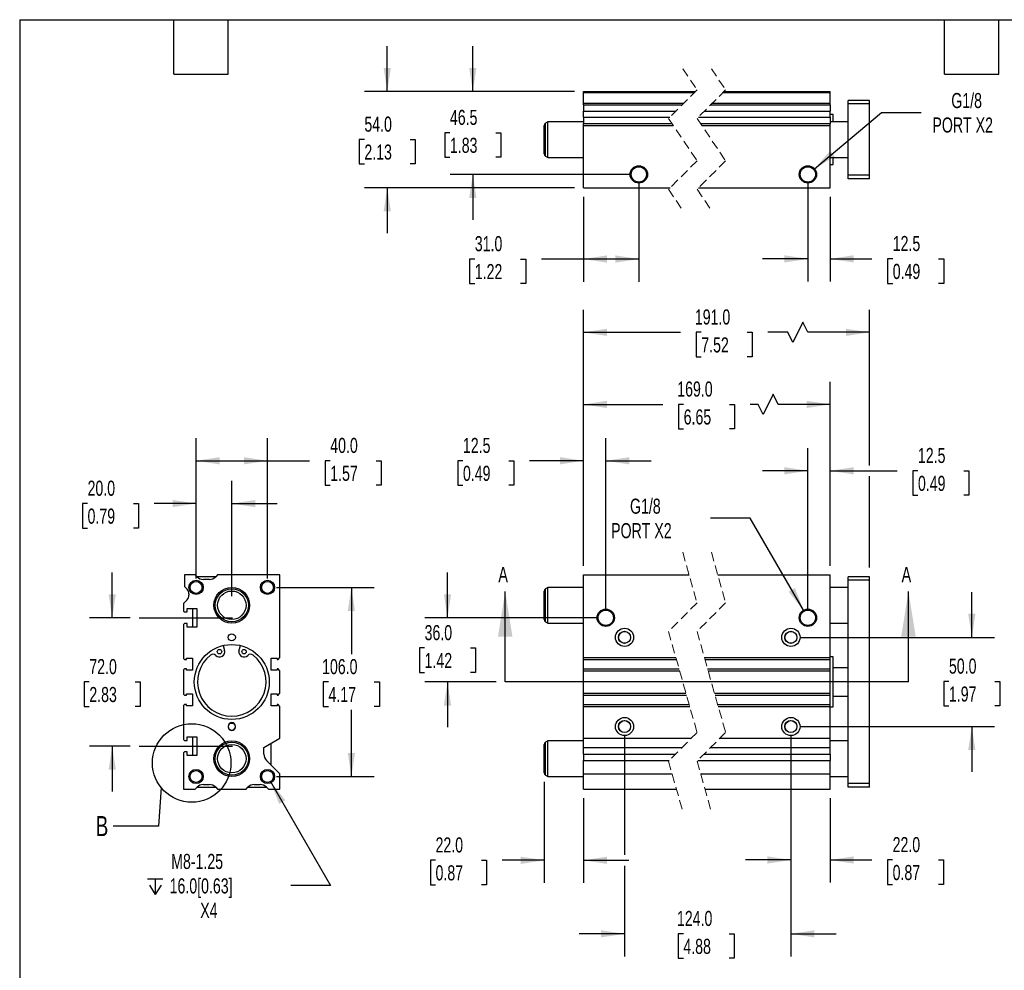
# Model space of a CAD drawing. Header units: millimetres. Extents: x 25 to 1092, y 25 to 838.
# Tile 2 of 5: x 25 to 577, y 305 to 838. Entities that reach past the tile are written whole.
import ezdxf

# ---------------------------------------------------------------- set-up
doc = ezdxf.new("R2010")
doc.units = ezdxf.units.MM
doc.header["$LTSCALE"] = 4
for name, pattern in [('SLD-Center', [19.05, 15.24, -1.27, 1.27, -1.27]), ('SLD-Dashed', [1.905, 1.27, -0.635]), ('SLD-Solid', [0])]:
    doc.linetypes.add(name, pattern=pattern)
doc.layers.add('CENTER', color=40, linetype='SLD-Center')
doc.layers.add('DIMENSIONS', color=140, linetype='SLD-Solid', lineweight=25)
doc.layers.add('TEXT', color=140, linetype='SLD-Solid', lineweight=25)
doc.styles.add('SLDTEXTSTYLE0', font='TXT', dxfattribs={"width": 0.7})
doc.dimstyles.new('SLDDIMSTYLE0', dxfattribs={"dimtxt": 8.632031, "dimasz": 13.208, "dimexe": 0, "dimexo": 0.0625, "dimgap": 2.158008, "dimtad": 0, "dimtih": 1, "dimtoh": 1, "dimrnd": 1e-09, "dimzin": 4, "dimdsep": 46, "dimtxsty": 'SLDTEXTSTYLE0', "dimsah": 1, "dimcen": 0.09, "dimadec": 0, "dimazin": 1, "dimtfac": 1, "dimtmove": 0, "dimatfit": 0, "dimfxl": 0, "dimfrac": 2, "dimtolj": 1, "dimtzin": 12, "dimarcsym": 0})
doc.dimstyles.new('SLDDIMSTYLE1', dxfattribs={"dimtxt": 8.632031, "dimasz": 13.208, "dimexe": 0, "dimexo": 0.0625, "dimgap": 2.158008, "dimtad": 0, "dimtih": 1, "dimtoh": 1, "dimrnd": 1e-09, "dimzin": 12, "dimdsep": 46, "dimtxsty": 'SLDTEXTSTYLE0', "dimsah": 1, "dimcen": 0.09, "dimadec": 0, "dimazin": 3, "dimtfac": 1, "dimtmove": 0, "dimatfit": 0, "dimfxl": 0, "dimfrac": 2, "dimtolj": 1, "dimtzin": 12, "dimarcsym": 0})
doc.dimstyles.new('SLDDIMSTYLE2', dxfattribs={"dimtxt": 8.632031, "dimasz": 13.208, "dimexe": 0, "dimexo": 0.0625, "dimgap": 2.158008, "dimtad": 0, "dimtih": 1, "dimtoh": 1, "dimrnd": 1e-09, "dimzin": 4, "dimdsep": 46, "dimtxsty": 'SLDTEXTSTYLE0', "dimsah": 1, "dimcen": 0.09, "dimadec": 0, "dimazin": 1, "dimtfac": 1, "dimtofl": 0, "dimtmove": 0, "dimatfit": 3, "dimfxl": 0, "dimfrac": 2, "dimtolj": 1, "dimtzin": 12, "dimarcsym": 0})
doc.dimstyles.new('SLDDIMSTYLE3', dxfattribs={"dimtxt": 8.632031, "dimasz": 13.208, "dimexe": 0, "dimexo": 0.0625, "dimgap": 2.158008, "dimtad": 0, "dimtih": 1, "dimtoh": 1, "dimrnd": 1e-09, "dimzin": 12, "dimdsep": 46, "dimtxsty": 'SLDTEXTSTYLE0', "dimsah": 1, "dimcen": 0, "dimadec": 0, "dimazin": 3, "dimtfac": 1, "dimtofl": 0, "dimtmove": 0, "dimatfit": 3, "dimfxl": 0, "dimfrac": 2, "dimtolj": 1, "dimtzin": 12, "dimarcsym": 0})
doc.dimstyles.new('SLDDIMSTYLE5', dxfattribs={"dimtxt": 0.18, "dimasz": 13.208, "dimexe": 0, "dimexo": 0.0625, "dimgap": 0, "dimtad": 0, "dimtih": 1, "dimtoh": 1, "dimdec": 0, "dimrnd": 1e-09, "dimzin": 0, "dimdsep": 46, "dimtxsty": 'Standard', "dimblk1": 'NONE', "dimblk2": 'NONE', "dimsah": 1, "dimcen": 0.09, "dimadec": 0, "dimazin": 0, "dimtfac": 13.208, "dimtdec": 0, "dimtofl": 0, "dimtmove": 0, "dimatfit": 3, "dimldrblk": 'NONE', "dimfxl": 0, "dimfrac": 2, "dimtolj": 1, "dimtzin": 0, "dimarcsym": 0})

# ---------------------------------------------------------------- blocks, each defined once
blk = doc.blocks.new('_D')
at = {"layer": 'DIMENSIONS'}
for p, q in [((265.09, 502.94), (265.09, 528.34)), ((348.71, 502.94), (252.39, 502.94)), ((252.26, 485.98), (249.36, 485.98)), ((249.36, 485.98), (249.36, 472.27)), ((277.91, 485.98), (280.81, 485.98)), ((280.81, 485.98), (280.81, 472.27)), ((249.36, 472.27), (252.26, 472.27)), ((280.81, 472.27), (277.91, 472.27)), ((292.35, 466.94), (252.39, 466.94)), ((265.09, 466.94), (265.09, 441.54))]:
    blk.add_line(p, q, dxfattribs=at)
for points in [[(265.09, 502.94), (267.12, 516.14), (263.06, 516.14)], [(265.09, 466.94), (263.06, 453.73), (267.12, 453.73)]]:
    blk.add_solid(points, dxfattribs=at)
at = {"layer": 'DIMENSIONS', "char_height": 8.467, "attachment_point": 1, "style": 'SLDTEXTSTYLE0'}
for s, insert in [('36.0', (252.26, 498.83)), ('1.42', (252.26, 483.18))]:
    blk.add_mtext(s, dxfattribs=dict(at, insert=insert))
blk = doc.blocks.new('_D_1')
at = {"layer": 'DIMENSIONS'}
for p, q in [((341.29, 532.02), (341.29, 603.64)), ((353.79, 508.02), (353.79, 603.64)), ((273.74, 590.94), (270.84, 590.94)), ((270.84, 590.94), (270.84, 577.22)), ((299.39, 590.94), (302.29, 590.94)), ((302.29, 590.94), (302.29, 577.22)), ((341.29, 590.94), (311.09, 590.94)), ((353.79, 590.94), (379.19, 590.94)), ((270.84, 577.22), (273.74, 577.22)), ((302.29, 577.22), (299.39, 577.22))]:
    blk.add_line(p, q, dxfattribs=at)
for points in [[(341.29, 590.94), (328.08, 592.97), (328.08, 588.9)], [(353.79, 590.94), (367, 588.9), (367, 592.97)]]:
    blk.add_solid(points, dxfattribs=at)
at = {"layer": 'DIMENSIONS', "char_height": 8.467, "attachment_point": 1, "style": 'SLDTEXTSTYLE0'}
for s, insert in [('12.5', (273.74, 603.78)), ('0.49', (273.74, 588.13))]:
    blk.add_mtext(s, dxfattribs=dict(at, insert=insert))
blk = doc.blocks.new('_D_2')
at = {"layer": 'DIMENSIONS'}
for p, q in [((466.99, 508.02), (466.99, 598.01)), ((479.49, 532.02), (479.49, 598.01)), ((466.99, 585.31), (441.59, 585.31)), ((479.49, 585.31), (516.97, 585.31)), ((528.67, 585.31), (525.77, 585.31)), ((525.77, 585.31), (525.77, 571.59)), ((554.32, 585.31), (557.22, 585.31)), ((557.22, 585.31), (557.22, 571.59)), ((525.77, 571.59), (528.67, 571.59)), ((557.22, 571.59), (554.32, 571.59))]:
    blk.add_line(p, q, dxfattribs=at)
for points in [[(466.99, 585.31), (453.79, 587.34), (453.79, 583.28)], [(479.49, 585.31), (492.7, 583.28), (492.7, 587.34)]]:
    blk.add_solid(points, dxfattribs=at)
at = {"layer": 'DIMENSIONS', "char_height": 8.467, "attachment_point": 1, "style": 'SLDTEXTSTYLE0'}
for s, insert in [('12.5', (528.67, 598.16)), ('0.49', (528.67, 582.5))]:
    blk.add_mtext(s, dxfattribs=dict(at, insert=insert))
blk = doc.blocks.new('_D_3')
at = {"layer": 'DIMENSIONS'}
for p, q in [((341.29, 532.02), (341.29, 635.23)), ((479.49, 532.02), (479.49, 635.23)), ((447.61, 628.18), (441.96, 616.89)), ((450.43, 622.53), (447.61, 628.18)), ((341.29, 622.53), (385.71, 622.53)), ((397.41, 622.53), (394.51, 622.53)), ((394.51, 622.53), (394.51, 608.81)), ((423.06, 622.53), (425.96, 622.53)), ((425.96, 622.53), (425.96, 608.81)), ((439.14, 622.53), (434.75, 622.53)), ((441.96, 616.89), (439.14, 622.53)), ((479.49, 622.53), (450.43, 622.53)), ((394.51, 608.81), (397.41, 608.81)), ((425.96, 608.81), (423.06, 608.81))]:
    blk.add_line(p, q, dxfattribs=at)
for points in [[(341.29, 622.53), (354.5, 620.5), (354.5, 624.56)], [(479.49, 622.53), (466.29, 624.56), (466.29, 620.5)]]:
    blk.add_solid(points, dxfattribs=at)
at = {"layer": 'DIMENSIONS', "char_height": 8.467, "attachment_point": 1, "style": 'SLDTEXTSTYLE0'}
for s, insert in [('169.0', (393.82, 635.38)), ('6.65', (397.41, 619.73))]:
    blk.add_mtext(s, dxfattribs=dict(at, insert=insert))
blk = doc.blocks.new('_D_4')
at = {"layer": 'DIMENSIONS'}
for p, q in [((341.29, 532.02), (341.29, 675.64)), ((501.49, 588.36), (501.49, 675.64)), ((464.25, 668.58), (458.6, 657.29)), ((467.07, 662.94), (464.25, 668.58)), ((341.29, 662.94), (395.58, 662.94)), ((407.28, 662.94), (404.38, 662.94)), ((404.38, 662.94), (404.38, 649.22)), ((432.93, 662.94), (435.83, 662.94)), ((435.83, 662.94), (435.83, 649.22)), ((455.78, 662.94), (444.63, 662.94)), ((458.6, 657.29), (455.78, 662.94)), ((501.49, 662.94), (467.07, 662.94)), ((404.38, 649.22), (407.28, 649.22)), ((435.83, 649.22), (432.93, 649.22)), ((501.49, 531.02), (501.49, 582.26))]:
    blk.add_line(p, q, dxfattribs=at)
for points in [[(341.29, 662.94), (354.5, 660.9), (354.5, 664.97)], [(501.49, 662.94), (488.29, 664.97), (488.29, 660.9)]]:
    blk.add_solid(points, dxfattribs=at)
at = {"layer": 'DIMENSIONS', "char_height": 8.467, "attachment_point": 1, "style": 'SLDTEXTSTYLE0'}
for s, insert in [('191.0', (403.69, 675.78)), ('7.52', (407.28, 660.13))]:
    blk.add_mtext(s, dxfattribs=dict(at, insert=insert))
blk = doc.blocks.new('_D_5')
at = {"layer": 'DIMENSIONS'}
for p, q in [((319.29, 410.88), (319.29, 354.27)), ((341.29, 401.86), (341.29, 354.27)), ((258.39, 366.97), (255.5, 366.97)), ((255.5, 366.97), (255.5, 353.25)), ((284.05, 366.97), (286.94, 366.97)), ((286.94, 366.97), (286.94, 353.25)), ((319.29, 366.97), (295.74, 366.97)), ((341.29, 366.97), (366.69, 366.97)), ((255.5, 353.25), (258.39, 353.25)), ((286.94, 353.25), (284.05, 353.25))]:
    blk.add_line(p, q, dxfattribs=at)
for points in [[(319.29, 366.97), (306.08, 369), (306.08, 364.94)], [(341.29, 366.97), (354.5, 364.94), (354.5, 369)]]:
    blk.add_solid(points, dxfattribs=at)
at = {"layer": 'DIMENSIONS', "char_height": 8.467, "attachment_point": 1, "style": 'SLDTEXTSTYLE0'}
for s, insert in [('22.0', (258.39, 379.82)), ('0.87', (258.39, 364.17))]:
    blk.add_mtext(s, dxfattribs=dict(at, insert=insert))
blk = doc.blocks.new('_D_6')
at = {"layer": 'DIMENSIONS'}
for p, q in [((364.29, 436.86), (364.29, 370.02)), ((457.49, 436.86), (457.49, 313.06)), ((364.29, 363.92), (364.29, 313.06)), ((364.29, 325.76), (338.89, 325.76)), ((397.25, 325.76), (394.36, 325.76)), ((394.36, 325.76), (394.36, 312.04)), ((422.9, 325.76), (425.8, 325.76)), ((425.8, 325.76), (425.8, 312.04)), ((457.49, 325.76), (482.89, 325.76)), ((394.36, 312.04), (397.25, 312.04)), ((425.8, 312.04), (422.9, 312.04))]:
    blk.add_line(p, q, dxfattribs=at)
for points in [[(364.29, 325.76), (351.08, 327.8), (351.08, 323.73)], [(457.49, 325.76), (470.7, 323.73), (470.7, 327.8)]]:
    blk.add_solid(points, dxfattribs=at)
at = {"layer": 'DIMENSIONS', "char_height": 8.467, "attachment_point": 1, "style": 'SLDTEXTSTYLE0'}
for s, insert in [('124.0', (393.66, 338.61)), ('4.88', (397.25, 322.96))]:
    blk.add_mtext(s, dxfattribs=dict(at, insert=insert))
blk = doc.blocks.new('_D_7')
at = {"layer": 'DIMENSIONS'}
for p, q in [((457.49, 436.86), (457.49, 354.45)), ((479.49, 401.86), (479.49, 354.45)), ((457.49, 367.15), (432.09, 367.15)), ((479.49, 367.15), (502.79, 367.15)), ((514.49, 367.15), (511.59, 367.15)), ((511.59, 367.15), (511.59, 353.44)), ((540.14, 367.15), (543.04, 367.15)), ((543.04, 367.15), (543.04, 353.44)), ((511.59, 353.44), (514.49, 353.44)), ((543.04, 353.44), (540.14, 353.44))]:
    blk.add_line(p, q, dxfattribs=at)
for points in [[(457.49, 367.15), (444.29, 369.19), (444.29, 365.12)], [(479.49, 367.15), (492.7, 365.12), (492.7, 369.19)]]:
    blk.add_solid(points, dxfattribs=at)
at = {"layer": 'DIMENSIONS', "char_height": 8.467, "attachment_point": 1, "style": 'SLDTEXTSTYLE0'}
for s, insert in [('22.0', (514.49, 380)), ('0.87', (514.49, 364.35))]:
    blk.add_mtext(s, dxfattribs=dict(at, insert=insert))
blk = doc.blocks.new('_D_8')
at = {"layer": 'DIMENSIONS'}
for p, q in [((558.86, 491.94), (558.86, 517.34)), ((462.57, 491.94), (571.56, 491.94)), ((546.04, 467.22), (543.14, 467.22)), ((543.14, 467.22), (543.14, 453.5)), ((571.69, 467.22), (574.58, 467.22)), ((574.58, 467.22), (574.58, 453.5)), ((543.14, 453.5), (546.04, 453.5)), ((574.58, 453.5), (571.69, 453.5)), ((462.57, 441.94), (571.56, 441.94)), ((558.86, 441.94), (558.86, 416.54))]:
    blk.add_line(p, q, dxfattribs=at)
for points in [[(558.86, 491.94), (560.89, 505.14), (556.83, 505.14)], [(558.86, 441.94), (556.83, 428.73), (560.89, 428.73)]]:
    blk.add_solid(points, dxfattribs=at)
at = {"layer": 'DIMENSIONS', "char_height": 8.467, "attachment_point": 1, "style": 'SLDTEXTSTYLE0'}
for s, insert in [('50.0', (546.04, 480.06)), ('1.97', (546.04, 464.41))]:
    blk.add_mtext(s, dxfattribs=dict(at, insert=insert))
blk = doc.blocks.new('_D_9')
at = {"layer": 'DIMENSIONS'}
for p, q in [((434.74, 558.79), (412.52, 558.79)), ((464.56, 507.15), (434.74, 558.79))]:
    blk.add_line(p, q, dxfattribs=at)
blk.add_solid([(464.56, 507.15), (459.72, 519.6), (456.2, 517.57)], dxfattribs=at)
at = {"layer": 'DIMENSIONS', "char_height": 8.467, "attachment_point": 1, "style": 'SLDTEXTSTYLE0'}
for s, insert in [('G1/8', (367.36, 569.71)), ('PORT X2', (356.78, 555.99))]:
    blk.add_mtext(s, dxfattribs=dict(at, insert=insert))
blk = doc.blocks.new('_D_19')
at = {"layer": 'DIMENSIONS'}
for p, q in [((279.27, 797.97), (279.27, 823.37)), ((336.21, 797.97), (266.57, 797.97)), ((266.44, 774.81), (263.54, 774.81)), ((263.54, 774.81), (263.54, 761.09)), ((292.09, 774.81), (294.99, 774.81)), ((294.99, 774.81), (294.99, 761.09)), ((263.54, 761.09), (266.44, 761.09)), ((294.99, 761.09), (292.09, 761.09)), ((367.21, 751.47), (266.57, 751.47)), ((279.27, 751.47), (279.27, 726.07))]:
    blk.add_line(p, q, dxfattribs=at)
for points in [[(279.27, 797.97), (281.3, 811.18), (277.24, 811.18)], [(279.27, 751.47), (277.24, 738.26), (281.3, 738.26)]]:
    blk.add_solid(points, dxfattribs=at)
at = {"layer": 'DIMENSIONS', "char_height": 8.467, "attachment_point": 1, "style": 'SLDTEXTSTYLE0'}
for s, insert in [('46.5', (266.44, 787.66)), ('1.83', (266.44, 772.01))]:
    blk.add_mtext(s, dxfattribs=dict(at, insert=insert))
blk = doc.blocks.new('_D_20')
at = {"layer": 'DIMENSIONS'}
for p, q in [((231.34, 797.97), (231.34, 823.37)), ((336.21, 797.97), (218.64, 797.97)), ((218.52, 771.04), (215.62, 771.04)), ((215.62, 771.04), (215.62, 757.32)), ((244.17, 771.04), (247.07, 771.04)), ((247.07, 771.04), (247.07, 757.32)), ((215.62, 757.32), (218.52, 757.32)), ((247.07, 757.32), (244.17, 757.32)), ((336.21, 743.97), (218.64, 743.97)), ((231.34, 743.97), (231.34, 718.57))]:
    blk.add_line(p, q, dxfattribs=at)
for points in [[(231.34, 797.97), (233.38, 811.18), (229.31, 811.18)], [(231.34, 743.97), (229.31, 730.76), (233.38, 730.76)]]:
    blk.add_solid(points, dxfattribs=at)
at = {"layer": 'DIMENSIONS', "char_height": 8.467, "attachment_point": 1, "style": 'SLDTEXTSTYLE0'}
for s, insert in [('54.0', (218.52, 783.88)), ('2.13', (218.52, 768.23))]:
    blk.add_mtext(s, dxfattribs=dict(at, insert=insert))
blk = doc.blocks.new('_D_21')
at = {"layer": 'DIMENSIONS'}
for p, q in [((372.29, 746.39), (372.29, 691.33)), ((341.29, 738.89), (341.29, 691.33)), ((280.39, 704.03), (277.49, 704.03)), ((277.49, 704.03), (277.49, 690.31)), ((306.04, 704.03), (308.94, 704.03)), ((308.94, 704.03), (308.94, 690.31)), ((341.29, 704.03), (317.74, 704.03)), ((372.29, 704.03), (341.29, 704.03)), ((277.49, 690.31), (280.39, 690.31)), ((308.94, 690.31), (306.04, 690.31))]:
    blk.add_line(p, q, dxfattribs=at)
for points in [[(341.29, 704.03), (354.5, 702), (354.5, 706.06)], [(372.29, 704.03), (359.08, 706.06), (359.08, 702)]]:
    blk.add_solid(points, dxfattribs=at)
at = {"layer": 'DIMENSIONS', "char_height": 8.467, "attachment_point": 1, "style": 'SLDTEXTSTYLE0'}
for s, insert in [('31.0', (280.39, 716.87)), ('1.22', (280.39, 701.22))]:
    blk.add_mtext(s, dxfattribs=dict(at, insert=insert))
blk = doc.blocks.new('_D_22')
at = {"layer": 'DIMENSIONS'}
for p, q in [((466.99, 746.39), (466.99, 691.41)), ((479.49, 738.89), (479.49, 691.41)), ((466.99, 704.11), (441.59, 704.11)), ((479.49, 704.11), (502.86, 704.11)), ((514.55, 704.11), (511.65, 704.11)), ((511.65, 704.11), (511.65, 690.39)), ((540.2, 704.11), (543.1, 704.11)), ((543.1, 704.11), (543.1, 690.39)), ((511.65, 690.39), (514.55, 690.39)), ((543.1, 690.39), (540.2, 690.39))]:
    blk.add_line(p, q, dxfattribs=at)
for points in [[(466.99, 704.11), (453.79, 706.14), (453.79, 702.08)], [(479.49, 704.11), (492.7, 702.08), (492.7, 706.14)]]:
    blk.add_solid(points, dxfattribs=at)
at = {"layer": 'DIMENSIONS', "char_height": 8.467, "attachment_point": 1, "style": 'SLDTEXTSTYLE0'}
for s, insert in [('12.5', (514.55, 716.96)), ('0.49', (514.55, 701.3))]:
    blk.add_mtext(s, dxfattribs=dict(at, insert=insert))
blk = doc.blocks.new('_D_23')
at = {"layer": 'DIMENSIONS'}
for p, q in [((470.71, 754.61), (508.22, 786.2)), ((508.22, 786.2), (530.45, 786.2))]:
    blk.add_line(p, q, dxfattribs=at)
blk.add_solid([(470.71, 754.61), (482.12, 761.56), (479.51, 764.67)], dxfattribs=at)
at = {"layer": 'DIMENSIONS', "char_height": 8.467, "attachment_point": 1, "style": 'SLDTEXTSTYLE0'}
for s, insert in [('G1/8', (547.37, 797.11)), ('PORT X2', (536.8, 783.39))]:
    blk.add_mtext(s, dxfattribs=dict(at, insert=insert))
blk = doc.blocks.new('_D_31')
at = {"layer": 'DIMENSIONS'}
for p, q in [((77.24, 502.94), (77.24, 528.34)), ((87.26, 502.94), (64.54, 502.94)), ((64.41, 466.94), (61.52, 466.94)), ((61.52, 466.94), (61.52, 453.22)), ((90.07, 466.94), (92.96, 466.94)), ((92.96, 466.94), (92.96, 453.22)), ((61.52, 453.22), (64.41, 453.22)), ((92.96, 453.22), (90.07, 453.22)), ((87.26, 430.94), (64.54, 430.94)), ((77.24, 430.94), (77.24, 405.54))]:
    blk.add_line(p, q, dxfattribs=at)
for points in [[(77.24, 502.94), (79.27, 516.14), (75.21, 516.14)], [(77.24, 430.94), (75.21, 417.73), (79.27, 417.73)]]:
    blk.add_solid(points, dxfattribs=at)
at = {"layer": 'DIMENSIONS', "char_height": 8.467, "attachment_point": 1, "style": 'SLDTEXTSTYLE0'}
for s, insert in [('72.0', (64.41, 479.78)), ('2.83', (64.41, 464.13))]:
    blk.add_mtext(s, dxfattribs=dict(at, insert=insert))
blk = doc.blocks.new('_D_32')
at = {"layer": 'DIMENSIONS'}
for p, q in [((124.24, 525.02), (124.24, 579.64)), ((144.24, 515.02), (144.24, 579.64)), ((63.42, 566.94), (60.53, 566.94)), ((60.53, 566.94), (60.53, 553.22)), ((89.08, 566.94), (91.97, 566.94)), ((91.97, 566.94), (91.97, 553.22)), ((124.24, 566.94), (100.77, 566.94)), ((144.24, 566.94), (169.64, 566.94)), ((60.53, 553.22), (63.42, 553.22)), ((91.97, 553.22), (89.08, 553.22))]:
    blk.add_line(p, q, dxfattribs=at)
for points in [[(124.24, 566.94), (111.03, 568.97), (111.03, 564.9)], [(144.24, 566.94), (157.45, 564.9), (157.45, 568.97)]]:
    blk.add_solid(points, dxfattribs=at)
at = {"layer": 'DIMENSIONS', "char_height": 8.467, "attachment_point": 1, "style": 'SLDTEXTSTYLE0'}
for s, insert in [('20.0', (63.42, 579.78)), ('0.79', (63.42, 564.13))]:
    blk.add_mtext(s, dxfattribs=dict(at, insert=insert))
blk = doc.blocks.new('_D_33')
at = {"layer": 'DIMENSIONS'}
for p, q in [((124.24, 525.02), (124.24, 603.64)), ((164.24, 525.02), (164.24, 603.64)), ((124.24, 590.94), (164.24, 590.94)), ((164.24, 590.94), (187.71, 590.94)), ((199.4, 590.94), (196.51, 590.94)), ((196.51, 590.94), (196.51, 577.22)), ((225.05, 590.94), (227.95, 590.94)), ((227.95, 590.94), (227.95, 577.22)), ((196.51, 577.22), (199.4, 577.22)), ((227.95, 577.22), (225.05, 577.22))]:
    blk.add_line(p, q, dxfattribs=at)
for points in [[(124.24, 590.94), (137.45, 588.9), (137.45, 592.97)], [(164.24, 590.94), (151.03, 592.97), (151.03, 588.9)]]:
    blk.add_solid(points, dxfattribs=at)
at = {"layer": 'DIMENSIONS', "char_height": 8.467, "attachment_point": 1, "style": 'SLDTEXTSTYLE0'}
for s, insert in [('40.0', (199.4, 603.78)), ('1.57', (199.4, 588.13))]:
    blk.add_mtext(s, dxfattribs=dict(at, insert=insert))
blk = doc.blocks.new('_D_34')
at = {"layer": 'DIMENSIONS'}
for p, q in [((169.32, 519.94), (223.94, 519.94)), ((211.24, 519.94), (211.24, 482.59)), ((198.41, 466.94), (195.52, 466.94)), ((195.52, 466.94), (195.52, 453.22)), ((224.07, 466.94), (226.96, 466.94)), ((226.96, 466.94), (226.96, 453.22)), ((195.52, 453.22), (198.41, 453.22)), ((226.96, 453.22), (224.07, 453.22)), ((211.24, 413.94), (211.24, 451.28)), ((169.32, 413.94), (223.94, 413.94))]:
    blk.add_line(p, q, dxfattribs=at)
for points in [[(211.24, 519.94), (209.21, 506.73), (213.27, 506.73)], [(211.24, 413.94), (213.27, 427.14), (209.21, 427.14)]]:
    blk.add_solid(points, dxfattribs=at)
at = {"layer": 'DIMENSIONS', "char_height": 8.467, "attachment_point": 1, "style": 'SLDTEXTSTYLE0'}
for s, insert in [('106.0', (194.82, 479.78)), ('4.17', (198.41, 464.13))]:
    blk.add_mtext(s, dxfattribs=dict(at, insert=insert))
blk = doc.blocks.new('SW_SYMBOL_HOLE_DEPTH')
at = {"layer": 'DIMENSIONS', "color": 0}
for p, q in [((0, 3500), (3200, 3500)), ((400, 2220), (1600, 300)), ((1600, 3500), (1600, 300)), ((2800, 2220), (1600, 300))]:
    blk.add_line(p, q, dxfattribs=at)
blk = doc.blocks.new('_D_35')
at = {"layer": 'DIMENSIONS'}
for p, q in [((165.9, 411.06), (199.54, 352.79)), ((199.54, 352.79), (177.32, 352.79))]:
    blk.add_line(p, q, dxfattribs=at)
blk.add_solid([(165.9, 411.06), (170.75, 398.6), (174.27, 400.64)], dxfattribs=at)
at = {"layer": 'DIMENSIONS', "xscale": 0.002688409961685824, "yscale": 0.002688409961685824, "zscale": 0.002688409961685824}
blk.add_blockref('SW_SYMBOL_HOLE_DEPTH', (97.06, 347.08), dxfattribs=at)
at = {"layer": 'DIMENSIONS', "char_height": 8.467, "attachment_point": 1, "style": 'SLDTEXTSTYLE0'}
for s, insert in [('M8-1.25', (110.28, 370.57)), ('16.0[0.63]', (109.41, 356.85)), ('X4', (126.56, 343.13))]:
    blk.add_mtext(s, dxfattribs=dict(at, insert=insert))
blk = doc.blocks.new('_None')

msp = doc.modelspace()

# ---------------------------------------------------------------- linework, layer by layer
at = {"color": 7, "linetype": 'SLD-Dashed', "lineweight": 18}
for p, q in [((396.917, 810.672), (404.917, 798.822)), ((412.917, 810.672), (420.917, 798.822)), ((404.917, 798.822), (388.917, 782.822)), ((420.917, 798.822), (404.917, 782.822)), ((388.917, 782.822), (404.917, 759.122)), ((404.917, 782.822), (420.917, 759.122)), ((404.917, 759.122), (388.917, 743.122)), ((420.917, 759.122), (404.917, 743.122)), ((388.917, 743.122), (396.917, 731.272)), ((404.917, 743.122), (412.917, 731.272)), ((396.917, 539.636), (404.917, 511.286)), ((412.917, 539.636), (420.917, 511.286)), ((404.917, 511.286), (388.917, 495.286)), ((420.917, 511.286), (404.917, 495.286)), ((388.917, 495.286), (404.917, 438.586)), ((404.917, 495.286), (420.917, 438.586)), ((404.917, 438.586), (388.917, 422.586)), ((420.917, 438.586), (404.917, 422.586)), ((388.917, 422.586), (396.917, 394.236)), ((404.917, 422.586), (412.917, 394.236))]:
    msp.add_line(p, q, dxfattribs=at)
for p, q in [((341.291, 797.972), (404.067, 797.972)), ((341.291, 797.472), (341.291, 797.972)), ((341.291, 797.472), (403.567, 797.472)), ((341.291, 791.472), (341.291, 797.472)), ((419.567, 797.472), (479.493, 797.472)), ((420.067, 797.972), (479.493, 797.972)), ((479.493, 797.472), (479.493, 797.972)), ((479.493, 791.472), (479.493, 797.472)), ((341.291, 791.472), (397.567, 791.472)), ((341.291, 790.437), (341.291, 791.472)), ((341.291, 790.437), (396.532, 790.437)), ((341.291, 790.437), (341.291, 786.901)), ((412.532, 790.437), (479.493, 790.437)), ((413.567, 791.472), (479.493, 791.472)), ((479.493, 790.437), (479.493, 791.472)), ((479.493, 790.437), (479.493, 786.901)), ((501.493, 792.972), (489.493, 792.972)), ((489.493, 790.972), (489.493, 792.972)), ((501.493, 790.972), (489.493, 790.972)), ((489.493, 750.972), (489.493, 790.972)), ((501.493, 790.972), (501.493, 792.972)), ((501.493, 750.972), (501.493, 790.972)), ((341.291, 786.901), (392.996, 786.901)), ((341.291, 783.543), (341.291, 786.901)), ((341.291, 783.543), (389.639, 783.543)), ((341.291, 783.543), (341.291, 780.008)), ((405.639, 783.543), (479.493, 783.543)), ((408.996, 786.901), (479.493, 786.901)), ((479.493, 783.543), (479.493, 786.901)), ((481.243, 784.972), (479.493, 784.972)), ((479.493, 783.543), (479.493, 780.008)), ((481.243, 780.972), (481.243, 784.972)), ((319.291, 762.993), (319.291, 778.952)), ((321.291, 780.972), (320.041, 780.251)), ((320.041, 761.694), (320.041, 780.251)), ((341.291, 780.972), (321.291, 780.972)), ((321.291, 760.972), (321.291, 780.972)), ((341.291, 780.008), (390.818, 780.008)), ((341.291, 778.972), (341.291, 780.008)), ((341.291, 778.972), (391.517, 778.972)), ((341.291, 743.972), (341.291, 778.972)), ((406.818, 780.008), (479.493, 780.008)), ((407.517, 778.972), (479.493, 778.972)), ((489.493, 780.972), (479.493, 780.972)), ((479.493, 778.972), (479.493, 780.008)), ((479.493, 743.972), (479.493, 778.972)), ((320.041, 761.694), (321.291, 760.972)), ((321.291, 760.972), (341.291, 760.972)), ((479.493, 760.972), (489.493, 760.972)), ((479.493, 756.972), (481.243, 756.972)), ((481.243, 756.972), (481.243, 760.972)), ((501.493, 750.972), (489.493, 750.972)), ((489.493, 748.972), (489.493, 750.972)), ((501.493, 748.972), (501.493, 750.972)), ((501.493, 748.972), (489.493, 748.972)), ((341.291, 743.972), (389.767, 743.972)), ((405.767, 743.972), (479.493, 743.972)), ((117.74, 526.936), (117.74, 520.436)), ((123.74, 526.936), (117.74, 526.936)), ((124.775, 525.901), (123.74, 526.936)), ((135.24, 525.936), (124.74, 525.936)), ((131.669, 524.436), (128.311, 524.436)), ((136.24, 526.936), (135.204, 525.901)), ((171.24, 526.936), (136.24, 526.936)), ((171.24, 480.616), (171.24, 526.936)), ((341.291, 480.616), (341.291, 526.936)), ((341.291, 526.936), (400.501, 526.936)), ((416.501, 526.936), (479.493, 526.936)), ((479.493, 480.616), (479.493, 526.936)), ((501.493, 525.936), (489.493, 525.936)), ((489.493, 523.936), (489.493, 525.936)), ((501.493, 523.936), (501.493, 525.936)), ((117.74, 520.436), (119.204, 518.972)), ((321.291, 519.936), (320.041, 519.214)), ((320.041, 509.936), (320.041, 519.214)), ((341.291, 519.936), (321.291, 519.936)), ((321.291, 509.936), (321.291, 519.936)), ((489.493, 519.936), (479.493, 519.936)), ((501.493, 523.936), (489.493, 523.936)), ((489.493, 409.936), (489.493, 523.936)), ((501.493, 409.936), (501.493, 523.936)), ((120.24, 516.286), (120.24, 515.586)), ((319.291, 509.936), (319.291, 517.915)), ((119.204, 512.9), (117.24, 510.936)), ((117.24, 510.936), (117.24, 506.686)), ((119.24, 508.186), (124.74, 508.186)), ((119.24, 506.186), (119.24, 508.186)), ((122.24, 508.186), (122.24, 497.686)), ((124.74, 508.186), (124.74, 497.686)), ((319.291, 501.957), (319.291, 509.936)), ((320.041, 500.658), (320.041, 509.936)), ((321.291, 499.936), (321.291, 509.936)), ((117.24, 506.686), (117.74, 506.186)), ((117.74, 506.186), (119.24, 506.186)), ((117.74, 499.686), (117.24, 499.186)), ((117.24, 499.186), (117.24, 480.116)), ((119.24, 499.686), (117.74, 499.686)), ((119.24, 497.686), (119.24, 499.686)), ((124.74, 497.686), (119.24, 497.686)), ((320.041, 500.658), (321.291, 499.936)), ((321.291, 499.936), (341.291, 499.936)), ((479.493, 499.936), (489.493, 499.936)), ((139.439, 487.38), (140.226, 484.635)), ((148.188, 484.262), (149.079, 487.371)), ((117.24, 480.116), (117.74, 479.616)), ((118.89, 480.336), (122.24, 480.336)), ((118.89, 479.616), (118.89, 480.336)), ((122.24, 480.336), (122.24, 473.536)), ((166.24, 480.336), (169.59, 480.336)), ((166.24, 473.536), (166.24, 480.336)), ((169.59, 480.336), (169.59, 479.616)), ((170.24, 479.616), (171.24, 480.616)), ((341.291, 480.616), (393.057, 480.616)), ((341.291, 479.616), (341.291, 480.616)), ((409.057, 480.616), (479.493, 480.616)), ((481.243, 480.936), (479.493, 480.936)), ((479.493, 479.616), (479.493, 480.616)), ((481.243, 452.936), (481.243, 480.936)), ((117.74, 479.616), (118.89, 479.616)), ((169.59, 479.616), (170.24, 479.616)), ((341.291, 479.616), (393.339, 479.616)), ((341.291, 474.266), (341.291, 479.616)), ((409.339, 479.616), (479.493, 479.616)), ((479.493, 474.266), (479.493, 479.616)), ((489.493, 474.936), (481.243, 474.936)), ((117.74, 474.266), (117.24, 473.766)), ((117.24, 473.766), (117.24, 460.106)), ((118.89, 474.266), (117.74, 474.266)), ((118.89, 473.536), (118.89, 474.266)), ((122.24, 473.536), (118.89, 473.536)), ((169.59, 473.536), (166.24, 473.536)), ((169.59, 474.266), (169.59, 473.536)), ((170.24, 474.266), (169.59, 474.266)), ((171.24, 473.266), (170.24, 474.266)), ((171.24, 460.606), (171.24, 473.266)), ((341.291, 474.266), (394.849, 474.266)), ((341.291, 473.266), (341.291, 474.266)), ((341.291, 460.606), (341.291, 473.266)), ((341.291, 473.266), (395.131, 473.266)), ((410.849, 474.266), (479.493, 474.266)), ((411.131, 473.266), (479.493, 473.266)), ((479.493, 473.266), (479.493, 474.266)), ((479.493, 460.606), (479.493, 473.266)), ((117.24, 460.106), (117.74, 459.606)), ((117.74, 459.606), (118.89, 459.606)), ((118.89, 460.336), (122.24, 460.336)), ((118.89, 459.606), (118.89, 460.336)), ((122.24, 460.336), (122.24, 453.536)), ((166.24, 460.336), (169.59, 460.336)), ((166.24, 453.536), (166.24, 460.336)), ((169.59, 460.336), (169.59, 459.606)), ((169.59, 459.606), (170.24, 459.606)), ((170.24, 459.606), (171.24, 460.606)), ((341.291, 459.606), (341.291, 460.606)), ((341.291, 460.606), (398.704, 460.606)), ((341.291, 459.606), (398.986, 459.606)), ((341.291, 454.256), (341.291, 459.606)), ((414.704, 460.606), (479.493, 460.606)), ((414.986, 459.606), (479.493, 459.606)), ((479.493, 459.606), (479.493, 460.606)), ((479.493, 454.256), (479.493, 459.606)), ((481.243, 458.936), (489.493, 458.936)), ((117.74, 454.256), (117.24, 453.756)), ((117.24, 453.756), (117.24, 434.686)), ((118.89, 454.256), (117.74, 454.256)), ((118.89, 453.536), (118.89, 454.256)), ((122.24, 453.536), (118.89, 453.536)), ((169.59, 453.536), (166.24, 453.536)), ((169.59, 454.256), (169.59, 453.536)), ((170.24, 454.256), (169.59, 454.256)), ((171.24, 453.256), (170.24, 454.256)), ((171.24, 435.436), (171.24, 453.256)), ((341.291, 454.256), (400.496, 454.256)), ((341.291, 453.256), (341.291, 454.256)), ((341.291, 453.256), (400.778, 453.256)), ((341.291, 435.436), (341.291, 453.256)), ((416.496, 454.256), (479.493, 454.256)), ((416.778, 453.256), (479.493, 453.256)), ((479.493, 453.256), (479.493, 454.256)), ((479.493, 435.436), (479.493, 453.256)), ((479.493, 452.936), (481.243, 452.936)), ((142.24, 442.186), (142.24, 441.686)), ((146.24, 441.686), (146.24, 442.186)), ((119.24, 436.186), (124.74, 436.186)), ((119.24, 434.186), (119.24, 436.186)), ((122.24, 436.186), (122.24, 425.686)), ((124.74, 436.186), (124.74, 425.686)), ((117.24, 434.686), (117.74, 434.186)), ((117.74, 434.186), (119.24, 434.186)), ((162.24, 430.24), (171.24, 435.436)), ((166.24, 420.436), (166.24, 432.549)), ((319.291, 423.936), (319.291, 431.915)), ((321.291, 433.936), (320.041, 433.214)), ((320.041, 423.936), (320.041, 433.214)), ((341.291, 433.936), (321.291, 433.936)), ((321.291, 423.936), (321.291, 433.936)), ((341.291, 435.436), (401.767, 435.436)), ((341.291, 430.24), (341.291, 435.436)), ((417.767, 435.436), (479.493, 435.436)), ((479.493, 430.24), (479.493, 435.436)), ((489.493, 433.936), (479.493, 433.936)), ((117.74, 427.686), (117.24, 427.186)), ((117.24, 427.186), (117.24, 406.936)), ((119.24, 427.686), (117.74, 427.686)), ((119.24, 425.686), (119.24, 427.686)), ((124.74, 425.686), (119.24, 425.686)), ((162.24, 426.507), (162.24, 430.24)), ((341.291, 430.24), (396.571, 430.24)), ((341.291, 426.507), (341.291, 430.24)), ((341.291, 426.507), (392.839, 426.507)), ((341.291, 426.507), (341.291, 422.972)), ((408.839, 426.507), (479.493, 426.507)), ((412.571, 430.24), (479.493, 430.24)), ((479.493, 426.507), (479.493, 430.24)), ((479.493, 426.507), (479.493, 422.972)), ((171.24, 415.436), (163.704, 422.972)), ((319.291, 415.957), (319.291, 423.936)), ((320.041, 414.658), (320.041, 423.936)), ((321.291, 413.936), (321.291, 423.936)), ((341.291, 422.972), (389.303, 422.972)), ((341.291, 415.436), (341.291, 422.972)), ((405.303, 422.972), (479.493, 422.972)), ((479.493, 415.436), (479.493, 422.972)), ((171.24, 406.936), (171.24, 415.436)), ((320.041, 414.658), (321.291, 413.936)), ((321.291, 413.936), (341.291, 413.936)), ((341.291, 406.936), (341.291, 415.436)), ((341.291, 415.436), (390.935, 415.436)), ((406.935, 415.436), (479.493, 415.436)), ((479.493, 406.936), (479.493, 415.436)), ((479.493, 413.936), (489.493, 413.936)), ((128.311, 409.436), (131.669, 409.436)), ((156.811, 409.436), (160.169, 409.436)), ((501.493, 409.936), (489.493, 409.936)), ((489.493, 407.936), (489.493, 409.936)), ((501.493, 407.936), (501.493, 409.936)), ((117.24, 406.936), (123.74, 406.936)), ((123.74, 406.936), (124.775, 407.972)), ((124.74, 407.936), (135.24, 407.936)), ((135.204, 407.972), (136.24, 406.936)), ((136.24, 406.936), (152.24, 406.936)), ((152.24, 406.936), (153.275, 407.972)), ((153.24, 407.936), (163.74, 407.936)), ((163.704, 407.972), (164.74, 406.936)), ((164.74, 406.936), (171.24, 406.936)), ((341.291, 406.936), (393.334, 406.936)), ((409.334, 406.936), (479.493, 406.936)), ((501.493, 407.936), (489.493, 407.936))]:
    msp.add_line(p, q)
at = {"flags": 128}
msp.add_lwpolyline([(145.553, 443.695), (144.22, 443.656), (142.927, 443.695)], dxfattribs=at)
for centre, radius in [((372.291, 751.472), 4.864), ((466.993, 751.472), 4.864), ((372.291, 751.472), 4.283), ((466.993, 751.472), 4.283), ((124.24, 519.936), 4), ((124.24, 519.936), 3.324), ((144.24, 509.936), 10), ((144.24, 509.936), 9.278), ((164.24, 519.936), 4), ((164.24, 519.936), 3.324), ((144.24, 509.936), 7.979), ((353.791, 502.936), 4.864), ((466.993, 502.936), 4.864), ((353.791, 502.936), 4.283), ((466.993, 502.936), 4.283), ((364.291, 491.936), 5.1), ((457.493, 491.936), 5.1), ((144.24, 491.936), 2), ((364.291, 491.936), 3.4), ((364.291, 491.936), 3.324), ((457.493, 491.936), 3.4), ((457.493, 491.936), 3.323), ((144.24, 466.936), 21), ((137.36, 483.936), 1.25), ((151.12, 483.936), 1.25), ((364.291, 441.936), 5.1), ((457.493, 441.936), 5.1), ((364.291, 441.936), 3.4), ((364.291, 441.936), 3.324), ((457.493, 441.936), 3.4), ((457.493, 441.936), 3.323), ((144.24, 423.936), 10), ((144.24, 423.936), 9.278), ((144.24, 423.936), 7.979), ((124.24, 413.936), 4), ((124.24, 413.936), 3.324), ((164.24, 413.936), 4), ((164.24, 413.936), 3.324)]:
    msp.add_circle(centre, radius)
for centre, radius, start, end in [((320.791, 778.952), 1.5, 120.0005, 179.99966), ((320.791, 762.993), 1.5, 180.00034, 239.9995), ((128.311, 529.436), 5, 225, 270), ((131.669, 529.436), 5, 270, 315), ((116.24, 516.286), 4, 0, 42.17919), ((320.791, 517.915), 1.5, 120.0007, 179.99946), ((116.24, 515.586), 4, 317.82081, 0), ((320.791, 501.957), 1.5, 180.00027, 239.99957), ((144.24, 466.936), 19.18, 128.42368, 51.57632), ((133.731, 480.184), 2.27, 45.9547, 128.42367), ((137.36, 483.936), 2.95, 225.9547, 13.71065), ((151.12, 483.936), 2.95, 173.66453, 314.0453), ((154.749, 480.184), 2.27, 51.57632, 134.0453), ((144.24, 442.186), 2, 0, 180), ((144.24, 441.936), 2, 119.44085, 180), ((144.24, 441.936), 2, 180, 0), ((144.24, 441.686), 2, 180, 0), ((144.24, 441.936), 2, 0, 60.55915), ((320.791, 431.915), 1.5, 120.00043, 179.99973), ((167.24, 426.507), 5, 180, 225), ((320.791, 415.957), 1.5, 180.00054, 239.9993), ((128.311, 404.436), 5, 90, 135), ((131.669, 404.436), 5, 45, 90), ((156.811, 404.436), 5, 90, 135), ((160.169, 404.436), 5, 45, 90)]:
    msp.add_arc(centre, radius, start, end)
at = {"layer": 'CENTER'}
for p, q in [((92.34, 502.936), (144.64, 502.936)), ((92.34, 430.936), (144.64, 430.936))]:
    msp.add_line(p, q, dxfattribs=at)
at = {"layer": 'TEXT'}
for p, q in [((25.4, 838.2), (1092.2, 838.2)), ((25.4, 838.2), (25.4, 25.4)), ((111.76, 807.72), (111.76, 838.2)), ((142.24, 807.72), (142.24, 838.2)), ((543.56, 807.72), (543.56, 838.2)), ((574.04, 807.72), (574.04, 838.2)), ((111.76, 807.72), (142.24, 807.72)), ((543.56, 807.72), (574.04, 807.72)), ((523.358, 466.936), (297.427, 466.936))]:
    msp.add_line(p, q, dxfattribs=at)
at = {"layer": 'TEXT', "linetype": 'SLD-Solid'}
for p, q in [((297.427, 466.936), (297.427, 517.736)), ((523.358, 466.936), (523.358, 517.736))]:
    msp.add_line(p, q, dxfattribs=at)
at = {"layer": 'TEXT'}
msp.add_circle((121.786, 421.512), 22.005, dxfattribs=at)
for points in [[(297.427, 517.736), (293.363, 492.336), (301.491, 492.336)], [(523.358, 517.736), (519.294, 492.336), (527.422, 492.336)]]:
    msp.add_solid(points, dxfattribs=at)

# ---------------------------------------------------------------- texts
at = {"layer": 'TEXT', "attachment_point": 1, "style": 'SLDTEXTSTYLE0'}
for s, insert, char_height in [('A', (293.57, 531.447), 8.632), ('A', (519.5, 531.447), 8.632), ('B', (67.991, 391.805), 11.289)]:
    msp.add_mtext(s, dxfattribs=dict(at, insert=insert, char_height=char_height))

# ---------------------------------------------------------------- dimensions: what is measured, and where the dimension line sits
at = {"layer": 'DIMENSIONS'}
for base, p1, p2, dimstyle, picture, middle in [((231.344, 797.972), (341.291, 743.972), (341.291, 797.972), 'SLDDIMSTYLE0', '_D_20', (231.344, 771.038)), ((279.269, 751.472), (341.291, 797.972), (372.291, 751.472), 'SLDDIMSTYLE1', '_D_19', (279.269, 774.814)), ((77.24, 430.936), (92.34, 502.936), (92.34, 430.936), 'SLDDIMSTYLE0', '_D_31', (77.24, 466.936)), ((265.089, 466.936), (353.791, 502.936), (297.427, 466.936), 'SLDDIMSTYLE0', '_D', (265.089, 485.984)), ((211.24, 519.936), (164.24, 413.936), (164.24, 519.936), 'SLDDIMSTYLE2', '_D_34', (211.24, 466.936)), ((558.861, 441.936), (457.493, 491.936), (457.493, 441.936), 'SLDDIMSTYLE0', '_D_8', (558.861, 467.216))]:
    dim = msp.add_linear_dim(base=base, p1=p1, p2=p2, angle=90, dimstyle=dimstyle, dxfattribs=at)
    dim.commit()
    dim.dimension.update_dxf_attribs({"geometry": picture, "text_midpoint": middle, "dimtype": 160})
for p1, p2, text, picture, middle in [((463.273, 748.339), (470.714, 754.606), 'G1/8\\PPORT X2', '_D_23', (561.492, 786.197)), ((469.425, 498.724), (464.561, 507.148), 'G1/8\\PPORT X2', '_D_9', (381.475, 558.792)), ((162.578, 416.814), (165.901, 411.058), 'M8-1.25\\P{\\fGDT;x}16.0[0.63]\\PX4', '_D_35', (134.014, 352.794))]:
    dim = msp.add_diameter_dim_2p(p1=p1, p2=p2, text=text, dimstyle='SLDDIMSTYLE3', override={"dimpost": '<>'}, dxfattribs=at)
    dim.commit()
    dim.dimension.update_dxf_attribs({"geometry": picture, "text_midpoint": middle, "dimtype": 163})
for base, p1, p2, dimstyle, picture, middle in [((372.291, 704.028), (341.291, 743.972), (372.291, 751.472), 'SLDDIMSTYLE2', '_D_21', (293.216, 704.028)), ((479.493, 704.109), (466.993, 751.472), (479.493, 743.972), 'SLDDIMSTYLE1', '_D_22', (527.377, 704.109)), ((164.24, 590.936), (124.24, 519.936), (164.24, 519.936), 'SLDDIMSTYLE2', '_D_33', (212.229, 590.936)), ((341.291, 590.936), (353.791, 502.936), (341.291, 526.936), 'SLDDIMSTYLE1', '_D_1', (286.567, 590.936)), ((479.493, 585.309), (466.993, 502.936), (479.493, 526.936), 'SLDDIMSTYLE1', '_D_2', (541.493, 585.309)), ((124.24, 566.936), (144.24, 509.936), (124.24, 519.936), 'SLDDIMSTYLE0', '_D_32', (76.25, 566.936)), ((479.493, 367.155), (457.493, 441.936), (479.493, 406.936), 'SLDDIMSTYLE0', '_D_7', (527.312, 367.155)), ((341.291, 366.972), (319.291, 415.957), (341.291, 406.936), 'SLDDIMSTYLE0', '_D_5', (271.22, 366.972))]:
    dim = msp.add_linear_dim(base=base, p1=p1, p2=p2, dimstyle=dimstyle, dxfattribs=at)
    dim.commit()
    dim.dimension.update_dxf_attribs({"geometry": picture, "text_midpoint": middle, "dimtype": 160})
for base, p1, p2, text, dimstyle, picture, middle in [((501.493, 662.936), (341.291, 526.936), (501.493, 525.936), '191.0', 'SLDDIMSTYLE2', '_D_4', (420.104, 662.936)), ((479.493, 622.531), (341.291, 526.936), (479.493, 526.936), '169.0', 'SLDDIMSTYLE2', '_D_3', (410.234, 622.531)), ((457.493, 325.764), (364.291, 441.936), (457.493, 441.936), '124.0', 'SLDDIMSTYLE0', '_D_6', (410.079, 325.764))]:
    dim = msp.add_linear_dim(base=base, p1=p1, p2=p2, text=text, dimstyle=dimstyle, dxfattribs=at)
    dim.commit()
    dim.dimension.update_dxf_attribs({"geometry": picture, "text_midpoint": middle, "dimtype": 160})

# ---------------------------------------------------------------- leaders
at = {"layer": 'TEXT', "has_arrowhead": 0}
msp.add_leader([(104.619, 407.745), (103.116, 386.17), (77.716, 386.17)], dimstyle='SLDDIMSTYLE5', dxfattribs=at)

doc.saveas('drawing.dxf')
